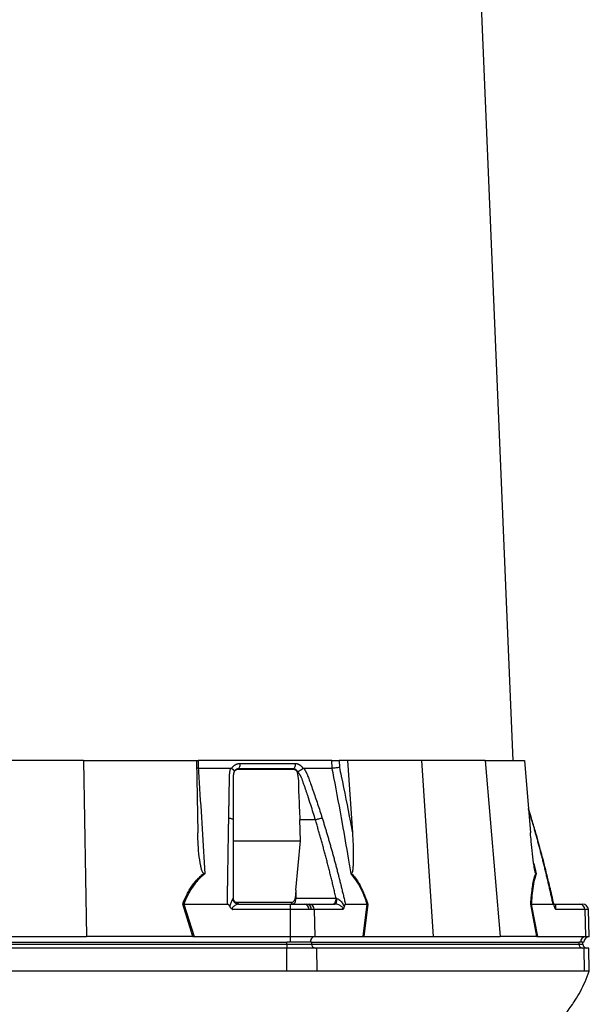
# Model space of a CAD drawing. Header units: millimetres. Extents: x 6 to 730, y 11 to 2128.
# Tile 5 of 9: x 428 to 726, y 555 to 1070. Entities that reach past the tile are written whole.
import ezdxf

# ---------------------------------------------------------------- set-up
doc = ezdxf.new("R2010")
doc.units = ezdxf.units.MM

msp = doc.modelspace()

# ---------------------------------------------------------------- linework, layer by layer
at = {"color": 7, "linetype": 'Continuous', "lineweight": 25}
for p, q in [((685.92, 682.26), (649.99, 1535.64)), ((461.25, 682.26), (394.57, 682.26)), ((461.25, 682.26), (462.86, 590.26)), ((461.25, 682.26), (520.34, 682.26)), ((520.34, 682.26), (521, 644.47)), ((520.51, 682.26), (521.22, 682.26)), ((521.22, 682.26), (521.25, 678.27)), ((591.15, 682.26), (521.22, 682.26)), ((591.25, 678.27), (591.15, 682.26)), ((594.96, 682.26), (595.06, 678.71)), ((599.32, 682.26), (594.96, 682.26)), ((599.32, 682.26), (601.85, 644.47)), ((637.92, 682.26), (599.32, 682.26)), ((637.92, 682.26), (644.09, 590.26)), ((671.26, 682.26), (637.92, 682.26)), ((671.26, 682.26), (679.03, 590.26)), ((671.26, 682.26), (691.74, 682.26)), ((691.74, 682.26), (694.94, 644.47)), ((521.25, 678.27), (520.41, 678.32)), ((538.77, 678.13), (538.85, 678.26)), ((575.94, 678.26), (576.01, 678.13)), ((695.49, 652.12), (693.85, 657.27)), ((574.79, 640.23), (574.35, 651.26)), ((582.52, 651.26), (574.35, 651.26)), ((539.51, 640.23), (574.79, 640.23)), ((572.3, 614.51), (574.79, 640.23)), ((572.3, 614.51), (571.85, 610.26)), ((572.3, 614.51), (572.3, 610.26)), ((569.71, 608.01), (541.63, 608.01)), ((571.85, 610.26), (572.3, 610.26)), ((572.3, 610.26), (593.31, 610.26)), ((518.48, 590.26), (513.13, 607.29)), ((513.72, 607.26), (513.71, 607.26)), ((513.71, 607.26), (519.05, 590.26)), ((513.72, 607.26), (536.51, 607.26)), ((569.36, 604.37), (539.3, 604.37)), ((542.43, 607.26), (569.36, 607.26)), ((569.36, 607.26), (577.04, 607.26)), ((569.36, 604.37), (569.36, 590.26)), ((579.06, 604.37), (569.36, 604.37)), ((577.04, 607.26), (578.06, 607.26)), ((578.06, 607.26), (579.24, 607.26)), ((580.35, 604.37), (579.06, 604.37)), ((579.24, 607.26), (592.71, 607.26)), ((581.84, 604.37), (580.35, 604.37)), ((581.84, 604.37), (582.26, 590.26)), ((596.87, 604.37), (581.84, 604.37)), ((598.18, 607.26), (609.57, 607.26)), ((607.42, 590.26), (609.58, 607.26)), ((609.91, 607.29), (607.75, 590.26)), ((609.58, 607.26), (609.57, 607.26)), ((698.32, 590.26), (695.13, 607.29)), ((695.37, 607.26), (698.56, 590.26)), ((695.38, 607.26), (695.37, 607.26)), ((695.38, 607.26), (706.77, 607.26)), ((707.22, 607.26), (720.69, 607.26)), ((723.29, 604.37), (708.26, 604.37)), ((720.69, 607.26), (722.22, 607.26)), ((723.29, 604.37), (723.71, 590.26)), ((725.71, 590.26), (725.22, 604.37)), ((288.19, 587.26), (567.63, 587.26)), ((392.97, 590.26), (462.86, 590.26)), ((518.17, 590.26), (462.86, 590.26)), ((518.48, 590.26), (519.05, 590.26)), ((519.05, 590.26), (569.36, 590.26)), ((569.36, 587.26), (567.63, 587.26)), ((567.63, 586.26), (567.63, 587.26)), ((569.36, 590.26), (569.36, 587.26)), ((569.36, 590.26), (582.26, 590.26)), ((579.76, 587.26), (569.36, 587.26)), ((580.62, 587.26), (579.76, 587.26)), ((580.62, 586.26), (580.62, 587.26)), ((580.62, 587.26), (720.34, 587.26)), ((582.26, 590.26), (607.42, 590.26)), ((607.42, 590.26), (607.75, 590.26)), ((607.95, 590.26), (644.09, 590.26)), ((644.09, 590.26), (679.03, 590.26)), ((698.21, 590.26), (679.03, 590.26)), ((698.32, 590.26), (698.56, 590.26)), ((698.56, 590.26), (723.71, 590.26)), ((721.21, 587.26), (720.34, 587.26)), ((720.34, 586.26), (720.34, 587.26)), ((722.81, 587.26), (721.21, 587.26)), ((722.35, 586.26), (722.35, 587.26)), ((723.71, 590.26), (725.71, 590.26)), ((288.19, 586.26), (567.63, 586.26)), ((567.63, 584.26), (288.19, 584.26)), ((567.63, 586.26), (567.63, 584.26)), ((567.63, 586.26), (580.62, 586.26)), ((567.63, 572.26), (567.63, 584.26)), ((583.27, 584.26), (567.63, 584.26)), ((580.62, 586.26), (720.34, 586.26)), ((583.45, 572.26), (583.27, 584.26)), ((722.98, 584.26), (583.27, 584.26)), ((723.17, 572.26), (722.98, 584.26)), ((725.4, 584.26), (722.98, 584.26)), ((725.61, 572.25), (725.4, 584.26)), ((567.63, 572.26), (288.19, 572.26)), ((723.17, 572.26), (583.45, 572.26))]:
    msp.add_line(p, q, dxfattribs=at)
at = {"color": 8, "linetype": 'Continuous', "lineweight": 25}
for p, q in [((695.35, 652.22), (693.88, 656.93)), ((695.35, 652.22), (695.47, 652.12)), ((695.47, 652.12), (695.35, 652.22)), ((696.66, 628.51), (697.91, 623.02)), ((725.22, 604.37), (723.29, 604.37)), ((720.34, 586.26), (722.35, 586.26))]:
    msp.add_line(p, q, dxfattribs=at)
at = {"color": 7, "linetype": 'Continuous', "lineweight": 25, "flags": 128}
for points in [[(570.8, 607.26), (571.09, 607.32), (571.38, 607.49), (571.64, 607.77), (571.86, 608.14), (572.05, 608.6), (572.19, 609.12), (572.27, 609.68), (572.3, 610.26)], [(592.71, 607.26), (592.91, 607.32), (593.11, 607.48), (593.29, 607.74), (593.46, 608.1), (593.59, 608.53), (593.69, 609.03), (593.76, 609.57), (593.79, 610.14)]]:
    msp.add_lwpolyline(points, dxfattribs=at)
at = {"color": 7, "linetype": 'Continuous', "lineweight": 25}
for centre, radius, start, end in [((542.45, 610.24), 2.98, 181.9708, 269.6728), ((542.69, 608.37), 1.12, 198.9393, 260.6249), ((570.93, 608.63), 1.37, 207.0088, 264.7044), ((576.46, 604.71), 2.62, 352.5656, 77.2072), ((577.67, 604.6), 2.69, 354.9863, 81.6137), ((579.03, 604.47), 2.8, 357.9912, 85.7799), ((720.49, 604.47), 2.8, 357.9906, 85.7802), ((722.22, 604.26), 3, 2, 90), ((582.59, 587.44), 2.84, 96.5768, 183.611), ((724.04, 587.44), 2.84, 96.5772, 183.611), ((725.81, 587.26), 3, 92, 180), ((582.5, 586.14), 1.88, 176.1881, 265.5986), ((722.22, 586.14), 1.88, 176.1881, 265.5986), ((724.35, 586.26), 2, 180, 270)]:
    msp.add_arc(centre, radius, start, end, dxfattribs=at)
for centre, major_axis, ratio, start_param, end_param in [((519.71, 587.26), (17.02, -0.28), 0.175535, 1.645803, 1.664009), ((607.18, 587.26), (11.1, 0.22), 0.269565, 1.496149, 1.514355), ((698.98, 587.26), (5.92, -0.52), 0.499165, 1.726141, 1.744347)]:
    msp.add_ellipse(centre, major_axis=major_axis, ratio=ratio, start_param=start_param, end_param=end_param, dxfattribs=at)
for points, knots in [([(538.85, 678.26), (538.89, 678.33), (538.97, 678.47), (539.1, 678.66), (539.23, 678.84), (539.38, 679.02), (539.53, 679.19), (539.68, 679.35), (539.85, 679.5), (540.01, 679.65), (540.19, 679.78), (540.37, 679.91), (540.56, 680.03), (540.76, 680.15), (541.02, 680.28), (541.35, 680.43), (541.76, 680.57), (542.17, 680.66), (542.6, 680.72), (542.88, 680.73), (543.03, 680.74)], [0, 0, 0, 0, 0.044249, 0.088103, 0.131644, 0.174955, 0.21812, 0.261226, 0.304357, 0.347601, 0.391041, 0.434763, 0.478847, 0.523375, 0.568424, 0.654803, 0.740537, 0.826241, 0.912528, 1, 1, 1, 1]), ([(543.03, 680.74), (543.03, 680.45), (543.02, 680.16), (542.95, 679.57), (542.9, 679.29), (542.75, 678.76), (542.66, 678.53), (542.45, 678.14), (542.34, 677.99), (542.22, 677.88)], [0, 0, 0, 0, 0.25, 0.25, 0.5, 0.5, 0.75, 0.75, 1, 1, 1, 1]), ([(572.01, 680.74), (572.01, 680.45), (572, 680.16), (571.91, 679.57), (571.84, 679.29), (571.66, 678.76), (571.55, 678.53), (571.29, 678.14), (571.15, 677.99), (571, 677.88)], [0, 0, 0, 0, 0.25, 0.25, 0.5, 0.5, 0.75, 0.75, 1, 1, 1, 1]), ([(572.01, 680.74), (572.08, 680.74), (572.21, 680.73), (572.41, 680.72), (572.61, 680.69), (572.81, 680.66), (573, 680.62), (573.19, 680.56), (573.38, 680.5), (573.57, 680.43), (573.76, 680.34), (574, 680.22), (574.28, 680.05), (574.61, 679.82), (574.92, 679.57), (575.2, 679.28), (575.47, 678.97), (575.72, 678.63), (575.86, 678.39), (575.94, 678.26)], [0, 0, 0, 0, 0.043919, 0.087472, 0.13073, 0.173768, 0.216664, 0.259492, 0.30233, 0.345255, 0.388344, 0.431671, 0.51489, 0.596546, 0.677156, 0.757259, 0.837405, 0.91814, 1, 1, 1, 1]), ([(591.15, 682.26), (591.43, 682.26), (592, 682.26), (593.02, 682.26), (594.07, 682.26), (594.66, 682.26), (594.96, 682.26)], [0, 0, 0, 0, 0.244598, 0.489191, 0.733873, 1, 1, 1, 1]), ([(521.27, 678.26), (521.44, 675.7), (522.13, 665.18), (523.29, 646.79), (524.18, 630.88), (524.63, 623.02)], [0, 0, 0, 0, 0.139801, 0.574994, 1, 1, 1, 1]), ([(537.22, 652.22), (537.23, 652.91), (537.26, 654.28), (537.3, 656.33), (537.33, 658.37), (537.37, 660.4), (537.42, 663.01), (537.47, 666.21), (537.53, 669.37), (537.58, 671.88), (537.6, 673.37), (537.63, 674.43), (537.65, 675.03), (537.69, 675.55), (537.75, 676.05), (537.83, 676.58), (537.96, 677.15), (538.11, 677.71), (538.23, 678.08), (538.3, 678.26)], [0, 0, 0, 0, 0.077777, 0.1552, 0.232272, 0.308995, 0.385372, 0.530526, 0.674474, 0.747423, 0.819615, 0.846383, 0.869761, 0.889755, 0.906383, 0.929523, 0.9528, 0.976272, 1, 1, 1, 1]), ([(538.3, 678.26), (538.33, 678.26), (538.4, 678.26), (538.5, 678.25), (538.59, 678.22), (538.68, 678.18), (538.74, 678.15), (538.77, 678.13)], [0, 0, 0, 0, 0.212576, 0.416535, 0.614103, 0.807726, 1, 1, 1, 1]), ([(538.77, 678.13), (538.81, 678.1), (538.9, 678.04), (539.02, 677.95), (539.14, 677.87), (539.24, 677.78), (539.34, 677.7), (539.43, 677.62), (539.52, 677.54), (539.59, 677.46), (539.7, 677.35), (539.82, 677.2), (539.93, 677.03), (540, 676.89), (540.05, 676.77), (540.06, 676.66), (540.06, 676.58), (540.05, 676.5), (540.03, 676.43), (540.01, 676.38), (540.01, 676.36)], [0, 0, 0, 0, 0.048652, 0.096489, 0.14339, 0.189242, 0.233941, 0.277392, 0.319512, 0.360225, 0.399465, 0.506174, 0.603082, 0.689684, 0.765815, 0.831582, 0.887296, 0.933441, 0.970686, 1, 1, 1, 1]), ([(539.96, 676.24), (539.94, 676.17), (539.89, 676.03), (539.82, 675.81), (539.77, 675.59), (539.71, 675.37), (539.67, 675.15), (539.63, 674.93), (539.6, 674.72), (539.57, 674.5), (539.55, 674.28), (539.53, 674.07), (539.52, 673.86), (539.51, 673.66), (539.51, 673.41), (539.51, 673.12), (539.51, 672.79), (539.51, 672.46), (539.51, 672.12), (539.51, 671.84), (539.51, 671.6), (539.51, 671.37), (539.51, 671.06), (539.51, 670.67), (539.51, 669.84), (539.51, 668.6), (539.51, 666.99), (539.51, 665.45), (539.51, 663.47), (539.51, 661.08), (539.51, 658.34), (539.51, 655.8), (539.51, 653.47), (539.51, 651.98), (539.51, 651.26)], [0, 0, 0, 0, 0.0106625, 0.0211978, 0.0315941, 0.0418388, 0.0519189, 0.0618212, 0.0715325, 0.0810398, 0.0903303, 0.0993919, 0.108213, 0.1167826, 0.1250909, 0.1387186, 0.1522049, 0.1655575, 0.1787861, 0.1918997, 0.1981672, 0.2074772, 0.219813, 0.2351506, 0.2534596, 0.3194178, 0.3828642, 0.4438115, 0.5022754, 0.6182718, 0.7260111, 0.8254931, 0.9167817, 1, 1, 1, 1]), ([(539.87, 675.96), (539.95, 676.22), (540.07, 676.47), (540.29, 676.8), (540.37, 676.91), (540.54, 677.1), (540.64, 677.19), (540.84, 677.35), (540.95, 677.42), (541.17, 677.54), (541.29, 677.6), (541.52, 677.68), (541.65, 677.71), (541.89, 677.75), (542.02, 677.76), (542.14, 677.76)], [0, 0, 0, 0, 0.25, 0.25, 0.375, 0.375, 0.5, 0.5, 0.625, 0.625, 0.75, 0.75, 0.875, 0.875, 1, 1, 1, 1]), ([(542.22, 677.88), (542.18, 677.88), (542.08, 677.88), (541.93, 677.87), (541.79, 677.85), (541.65, 677.82), (541.5, 677.78), (541.36, 677.73), (541.23, 677.67), (541.02, 677.56), (540.78, 677.4), (540.52, 677.16), (540.33, 676.93), (540.18, 676.71), (540.08, 676.52), (540.03, 676.41), (540.01, 676.36)], [0, 0, 0, 0, 0.053313, 0.106595, 0.159871, 0.213165, 0.266504, 0.319912, 0.373414, 0.427035, 0.564482, 0.685233, 0.789261, 0.876464, 0.946724, 1, 1, 1, 1]), ([(542.14, 677.76), (544.9, 677.76), (550.51, 677.76), (560.14, 677.77), (566.83, 677.76), (570.84, 677.76)], [0, 0, 0, 0, 0.279964, 0.568504, 1, 1, 1, 1]), ([(571, 677.87), (569.93, 677.87), (567.63, 677.87), (564.26, 677.87), (560.66, 677.87), (558.18, 677.87), (555.58, 677.87), (553.08, 677.87), (549.37, 677.87), (545.84, 677.87), (543.38, 677.87), (542.22, 677.87)], [0.7589111, 0.7589111, 0.7589111, 0.7589111, 0.7820302, 0.8131687, 0.8443073, 0.8754458, 0.8754458, 0.9065844, 0.9377229, 0.9688615, 0.9919807, 0.9919807, 0.9919807, 0.9919807]), ([(570.84, 677.76), (571.1, 677.73), (571.62, 677.67), (572.3, 677.21), (572.77, 676.6), (572.95, 676.14), (573.02, 675.96)], [0, 0, 0, 0, 0.276134, 0.55249, 0.824505, 1, 1, 1, 1]), ([(573.23, 676.36), (573.22, 676.39), (573.18, 676.47), (573.12, 676.61), (573.03, 676.75), (572.91, 676.92), (572.77, 677.1), (572.59, 677.27), (572.37, 677.45), (572.13, 677.6), (571.86, 677.73), (571.58, 677.82), (571.29, 677.87), (571.1, 677.87), (571, 677.88)], [0, 0, 0, 0, 0.038504, 0.086514, 0.144034, 0.211029, 0.287449, 0.37325, 0.468405, 0.572922, 0.680036, 0.786786, 0.893373, 1, 1, 1, 1]), ([(573.02, 675.96), (573.16, 675.33), (573.67, 673.12), (573.55, 669.2), (573.98, 661.62), (574.19, 655.63), (574.35, 651.26)], [0, 0, 0, 0, 0.078582, 0.274619, 0.470721, 1, 1, 1, 1]), ([(573.25, 676.36), (573.26, 676.38), (573.28, 676.41), (573.33, 676.44), (573.38, 676.49), (573.45, 676.53), (573.53, 676.58), (573.62, 676.63), (573.72, 676.69), (573.84, 676.76), (573.98, 676.83), (574.13, 676.91), (574.29, 677.01), (574.46, 677.11), (574.65, 677.22), (574.85, 677.34), (575.07, 677.48), (575.3, 677.63), (575.54, 677.79), (575.78, 677.96), (575.93, 678.07), (576.01, 678.13)], [0, 0, 0, 0, 0.017248, 0.037456, 0.060913, 0.087838, 0.118407, 0.152763, 0.191026, 0.233291, 0.279627, 0.330072, 0.384627, 0.443251, 0.505852, 0.572276, 0.648655, 0.730209, 0.816408, 0.906598, 1, 1, 1, 1]), ([(582.52, 651.26), (582.15, 652.49), (581.35, 655.12), (580.02, 659.35), (578.87, 662.85), (578, 665.45), (577.48, 666.99), (576.93, 668.59), (576.5, 669.85), (576.18, 670.76), (575.99, 671.3), (575.8, 671.83), (575.6, 672.37), (575.41, 672.91), (575.25, 673.34), (575.13, 673.66), (575.02, 673.89), (574.9, 674.12), (574.77, 674.37), (574.61, 674.62), (574.45, 674.88), (574.26, 675.15), (574.06, 675.42), (573.85, 675.69), (573.62, 675.97), (573.45, 676.15), (573.37, 676.24)], [0, 0, 0, 0, 0.143085, 0.308796, 0.497427, 0.555835, 0.616742, 0.680167, 0.746121, 0.767405, 0.788723, 0.810074, 0.831456, 0.852865, 0.874301, 0.883002, 0.892336, 0.902282, 0.912815, 0.923904, 0.935514, 0.947608, 0.960145, 0.973084, 0.986383, 1, 1, 1, 1]), ([(576.01, 678.13), (576.03, 678.14), (576.07, 678.17), (576.14, 678.21), (576.21, 678.23), (576.28, 678.25), (576.36, 678.26), (576.41, 678.26), (576.43, 678.26)], [0, 0, 0, 0, 0.160202, 0.321039, 0.484027, 0.650625, 0.822199, 1, 1, 1, 1]), ([(576.43, 678.26), (576.5, 678.16), (576.65, 677.95), (576.85, 677.64), (577.05, 677.32), (577.23, 677), (577.41, 676.68), (577.58, 676.36), (577.75, 676.04), (577.9, 675.71), (578.09, 675.29), (578.33, 674.71), (578.65, 673.85), (579.04, 672.79), (579.48, 671.58), (580.21, 669.57), (581.22, 666.75), (582.47, 663.15), (583.69, 659.53), (584.88, 655.89), (585.66, 653.45), (586.04, 652.22)], [0, 0, 0, 0, 0.013423, 0.026738, 0.039956, 0.053088, 0.066144, 0.079134, 0.09207, 0.104963, 0.117824, 0.141662, 0.172831, 0.217057, 0.263491, 0.312127, 0.449156, 0.58733, 0.723761, 0.861313, 1, 1, 1, 1]), ([(601.2, 623.02), (600.75, 625.78), (599.3, 634.59), (596.38, 651.4), (593.46, 667.05), (591.56, 676.64), (591.24, 678.26)], [0, 0, 0, 0, 0.148834, 0.476021, 0.911202, 1, 1, 1, 1]), ([(595.06, 678.71), (595.05, 678.71), (594.77, 678.66), (594.14, 678.55), (593.11, 678.41), (592.1, 678.31), (591.53, 678.28), (591.25, 678.27)], [0, 0, 0, 0, 0.00547, 0.269785, 0.513891, 0.75693, 1, 1, 1, 1]), ([(595.06, 678.71), (595.38, 677.2), (597.38, 667.7), (599.65, 656.28), (601.5, 646.35), (601.85, 644.47)], [0, 0, 0, 0, 0.133372, 0.835601, 1, 1, 1, 1]), ([(536.51, 607.26), (536.52, 608.1), (536.54, 609.77), (536.58, 612.27), (536.61, 614.74), (536.65, 617.21), (536.69, 619.65), (536.72, 622.08), (536.76, 624.5), (536.8, 626.9), (536.84, 629.28), (536.88, 631.64), (536.91, 633.99), (536.95, 636.33), (536.99, 638.65), (537.03, 640.95), (537.07, 643.24), (537.11, 645.51), (537.14, 647.76), (537.18, 650), (537.21, 651.48), (537.22, 652.22)], [0, 0, 0, 0, 0.055211, 0.110128, 0.164753, 0.219086, 0.273129, 0.326884, 0.38035, 0.43353, 0.486425, 0.539036, 0.591365, 0.643413, 0.695181, 0.746671, 0.797884, 0.848822, 0.899487, 0.949879, 1, 1, 1, 1]), ([(537.22, 652.22), (537.52, 652.2), (537.83, 652.16), (538.39, 652.04), (538.65, 651.96), (539.08, 651.78), (539.25, 651.68), (539.46, 651.47), (539.51, 651.37), (539.51, 651.26)], [0, 0, 0, 0, 0.25, 0.25, 0.5, 0.5, 0.75, 0.75, 1, 1, 1, 1]), ([(539.51, 651.26), (539.51, 650.55), (539.51, 649.13), (539.51, 646.98), (539.51, 644.81), (539.51, 642.63), (539.51, 640.43), (539.51, 638.21), (539.51, 635.98), (539.51, 633.72), (539.51, 631.46), (539.51, 629.17), (539.51, 626.87), (539.51, 624.54), (539.51, 622.21), (539.51, 619.85), (539.51, 617.48), (539.51, 615.09), (539.51, 612.68), (539.51, 611.07), (539.51, 610.26)], [0, 0, 0, 0, 0.052635, 0.105608, 0.158921, 0.212573, 0.266566, 0.320902, 0.37558, 0.430604, 0.485973, 0.541688, 0.597751, 0.654162, 0.710923, 0.768034, 0.825496, 0.883311, 0.941478, 1, 1, 1, 1]), ([(582.52, 651.26), (582.77, 651.37), (583.06, 651.47), (583.69, 651.68), (584.02, 651.78), (584.68, 651.96), (585, 652.04), (585.58, 652.16), (585.83, 652.2), (586.04, 652.22)], [0, 0, 0, 0, 0.25, 0.25, 0.5, 0.5, 0.75, 0.75, 1, 1, 1, 1]), ([(593.31, 610.26), (593.12, 611.12), (592.72, 612.83), (592.12, 615.37), (591.52, 617.9), (590.91, 620.41), (590.3, 622.9), (589.68, 625.37), (589.06, 627.82), (588.43, 630.25), (587.79, 632.66), (587.15, 635.05), (586.51, 637.42), (585.85, 639.78), (585.2, 642.11), (584.54, 644.43), (583.87, 646.72), (583.2, 649), (582.75, 650.51), (582.52, 651.26)], [0, 0, 0, 0, 0.061953, 0.123509, 0.18467, 0.245435, 0.305808, 0.365787, 0.425376, 0.484574, 0.543383, 0.601804, 0.659839, 0.717488, 0.774754, 0.831636, 0.888137, 0.944258, 1, 1, 1, 1]), ([(586.04, 652.22), (586.25, 651.56), (586.68, 650.21), (587.3, 648.19), (587.92, 646.15), (588.53, 644.1), (589.14, 642.04), (589.74, 639.97), (590.34, 637.88), (590.93, 635.78), (591.52, 633.66), (592.1, 631.53), (592.68, 629.39), (593.25, 627.24), (593.82, 625.07), (594.38, 622.89), (594.94, 620.7), (595.49, 618.49), (596.04, 616.27), (596.58, 614.04), (597.12, 611.79), (597.65, 609.53), (598, 608.02), (598.18, 607.26)], [0, 0, 0, 0, 0.045336, 0.090894, 0.136674, 0.182678, 0.228907, 0.275362, 0.322044, 0.368954, 0.416093, 0.463462, 0.511063, 0.558896, 0.606962, 0.655262, 0.703798, 0.752569, 0.801578, 0.850824, 0.900309, 0.950034, 1, 1, 1, 1]), ([(706.77, 607.26), (706.59, 608.1), (706.23, 609.77), (705.67, 612.27), (705.11, 614.74), (704.55, 617.21), (703.97, 619.65), (703.4, 622.08), (702.81, 624.5), (702.23, 626.9), (701.63, 629.28), (701.03, 631.64), (700.43, 633.99), (699.81, 636.33), (699.2, 638.65), (698.57, 640.95), (697.94, 643.24), (697.3, 645.51), (696.66, 647.76), (696.01, 650), (695.57, 651.48), (695.35, 652.22)], [0, 0, 0, 0, 0.055211, 0.1101282, 0.1647529, 0.2190862, 0.2731293, 0.3268835, 0.38035, 0.4335301, 0.4864251, 0.5390363, 0.5913651, 0.6434129, 0.6951811, 0.7466711, 0.7978843, 0.8488223, 0.8994865, 0.9498786, 1, 1, 1, 1]), ([(707.37, 606.31), (707.05, 607.77), (706.39, 610.72), (705.4, 614.94), (704.5, 618.76), (703.72, 621.93), (703.08, 624.53), (702.42, 627.16), (701.6, 630.34), (700.5, 634.51), (699.12, 639.59), (697.44, 645.57), (696.17, 649.84), (695.49, 652.12)], [0, 0, 0, 0, 0.094551, 0.191234, 0.273987, 0.342803, 0.39768, 0.443648, 0.5146, 0.605701, 0.716955, 0.848375, 1, 1, 1, 1]), ([(524.13, 623.26), (524.04, 623.32), (523.75, 623.53), (523.34, 624.37), (522.9, 625.62), (522.22, 628.79), (521.52, 633.58), (521.14, 639.35), (521.04, 642.98), (521, 644.47)], [0, 0, 0, 0, 0.014356, 0.049627, 0.124372, 0.19944, 0.496383, 0.793753, 1, 1, 1, 1]), ([(601.85, 644.47), (601.97, 642.48), (602.2, 638.55), (602.32, 633.39), (602.29, 629.43), (602.18, 626.92), (602.04, 625.33), (601.87, 624.26), (601.72, 623.55), (601.52, 623.31), (601.47, 623.26)], [0, 0, 0, 0, 0.276313, 0.544226, 0.717558, 0.828271, 0.898431, 0.942706, 0.987325, 1, 1, 1, 1]), ([(697.69, 623.26), (697.65, 623.32), (697.53, 623.53), (697.33, 624.37), (697.08, 625.62), (696.59, 628.79), (695.97, 633.58), (695.39, 639.35), (695.07, 642.98), (694.94, 644.47)], [0, 0, 0, 0, 0.014356, 0.049627, 0.124372, 0.199439, 0.496383, 0.793753, 1, 1, 1, 1]), ([(513.13, 607.29), (513.72, 608.82), (514.38, 610.33), (515.48, 612.53), (515.87, 613.25), (516.69, 614.67), (517.12, 615.37), (518.48, 617.4), (519.47, 618.69), (521.11, 620.51), (521.69, 621.09), (522.88, 622.21), (523.49, 622.75), (524.13, 623.26)], [0, 0, 0, 0, 0.25, 0.25, 0.375, 0.375, 0.5, 0.5, 0.75, 0.75, 0.875, 0.875, 1, 1, 1, 1]), ([(524.63, 623.02), (523.18, 621.75), (520.24, 619.16), (516.91, 614.3), (514.88, 610.22), (513.95, 607.85), (513.72, 607.26)], [0, 0, 0, 0, 0.297915, 0.606787, 0.903166, 1, 1, 1, 1]), ([(524.63, 623.02), (524.63, 623.03), (524.46, 623.1), (524.29, 623.18), (524.13, 623.26)], [0, 0, 0, 0, 0.02215, 1, 1, 1, 1]), ([(601.47, 623.26), (601.38, 623.18), (601.28, 623.1), (601.2, 623.03), (601.2, 623.02)], [0, 0, 0, 0, 0.977825, 1, 1, 1, 1]), ([(609.57, 607.26), (609.37, 607.85), (608.58, 610.22), (606.95, 614.24), (604.4, 619.11), (602.28, 621.7), (601.2, 623.02)], [0, 0, 0, 0, 0.096818, 0.393268, 0.691599, 1, 1, 1, 1]), ([(601.47, 623.26), (602.14, 622.46), (603.54, 620.79), (605.42, 617.8), (607.4, 613.97), (608.86, 610.4), (609.69, 607.94), (609.91, 607.29)], [0, 0, 0, 0, 0.187657, 0.392204, 0.596857, 0.89334, 1, 1, 1, 1]), ([(695.13, 607.29), (695.16, 607.94), (695.31, 610.4), (695.65, 613.97), (696.24, 617.8), (696.89, 620.79), (697.43, 622.46), (697.69, 623.26)], [0, 0, 0, 0, 0.1066588, 0.403143, 0.6077959, 0.8123429, 1, 1, 1, 1]), ([(697.91, 623.02), (697.51, 621.75), (696.69, 619.16), (695.93, 614.3), (695.55, 610.22), (695.41, 607.85), (695.38, 607.26)], [0, 0, 0, 0, 0.297892, 0.606737, 0.903182, 1, 1, 1, 1]), ([(697.91, 623.02), (697.91, 623.03), (697.82, 623.1), (697.75, 623.18), (697.69, 623.26)], [0, 0, 0, 0, 0.022189, 1, 1, 1, 1]), ([(537.82, 605.86), (537.84, 605.94), (537.9, 606.35), (538.19, 607.4), (538.71, 608.64), (539.18, 609.62), (539.4, 610.03), (539.46, 610.12), (539.47, 610.14)], [0, 0, 0, 0, 0.044062, 0.224376, 0.592581, 0.811385, 0.96118, 1, 1, 1, 1]), ([(539.47, 610.14), (539.49, 610.2), (539.51, 610.26), (539.51, 610.26), (539.51, 610.26)], [0, 0, 0, 0, 0.99989, 1, 1, 1, 1]), ([(542.51, 607.26), (542.11, 607.26), (541.72, 607.34), (541, 607.64), (540.66, 607.87), (540.11, 608.42), (539.89, 608.75), (539.58, 609.48), (539.51, 609.87), (539.51, 610.26)], [0, 0, 0, 0, 0.25, 0.25, 0.5, 0.5, 0.75, 0.75, 1, 1, 1, 1]), ([(541.63, 608.01), (541.44, 608.02), (541, 608.06), (540.39, 608.4), (539.88, 608.97), (539.6, 609.63), (539.56, 610.08), (539.55, 610.26)], [0, 0, 0, 0, 0.175551, 0.399427, 0.623661, 0.848593, 1, 1, 1, 1]), ([(571.85, 610.26), (571.8, 609.99), (571.69, 609.45), (571.26, 608.75), (570.68, 608.25), (570.13, 608.03), (569.81, 608.01), (569.71, 608.01)], [0, 0, 0, 0, 0.22576, 0.451586, 0.677128, 0.901926, 1, 1, 1, 1]), ([(591.81, 607.26), (592.01, 607.26), (592.21, 607.34), (592.57, 607.64), (592.73, 607.87), (593.01, 608.42), (593.12, 608.75), (593.27, 609.48), (593.31, 609.87), (593.31, 610.26)], [0, 0, 0, 0, 0.25, 0.25, 0.5, 0.5, 0.75, 0.75, 1, 1, 1, 1]), ([(593.79, 610.14), (594.07, 610.04), (594.4, 609.91), (595.06, 609.46), (595.97, 608.64), (596.86, 607.4), (597.38, 606.35), (597.53, 605.94), (597.56, 605.86)], [0, 0, 0, 0, 0.157453, 0.188362, 0.407231, 0.775553, 0.955926, 1, 1, 1, 1]), ([(513.71, 607.26), (513.52, 607.27), (513.32, 607.28), (513.13, 607.29), (513.13, 607.29)], [0, 0, 0, 0, 0.976224, 1, 1, 1, 1]), ([(537.82, 605.86), (537.77, 605.96), (537.61, 606.32), (537.34, 606.77), (536.97, 607.12), (536.72, 607.25), (536.57, 607.26), (536.53, 607.26)], [0, 0, 0, 0, 0.1717948, 0.5970267, 0.7662143, 0.9373575, 1, 1, 1, 1]), ([(539.3, 604.37), (539.3, 604.37), (539.23, 604.41), (538.88, 604.59), (538.29, 605.01), (537.98, 605.57), (537.82, 605.86)], [0, 0, 0, 0, 0.005909, 0.105164, 0.552668, 1, 1, 1, 1]), ([(542.43, 607.26), (542.43, 607.26), (542.35, 607.26), (542.19, 607.23), (541.75, 607.08), (540.95, 606.73), (539.97, 606.21), (539.28, 605.63), (539.07, 605.3), (539.01, 605.06), (539.03, 604.82), (539.15, 604.59), (539.22, 604.42), (539.3, 604.37), (539.3, 604.37)], [0, 0, 0, 0, 0.000011, 0.119089, 0.171496, 0.364272, 0.663879, 0.784819, 0.836932, 0.870208, 0.912505, 0.953292, 0.999991, 1, 1, 1, 1]), ([(569.36, 607.26), (569.36, 607.21), (569.36, 607.11), (569.36, 606.33), (569.36, 605.36), (569.36, 604.69), (569.36, 604.37)], [0, 0, 0, 0, 0.270705, 0.562314, 0.789301, 1, 1, 1, 1]), ([(596.87, 604.37), (596.89, 604.44), (596.94, 604.59), (596.96, 604.83), (596.92, 605.09), (596.81, 605.32), (596.59, 605.65), (595.96, 606.21), (595, 606.73), (593.87, 607.12), (593.14, 607.25), (592.8, 607.26), (592.71, 607.26)], [0, 0, 0, 0, 0.046702, 0.091697, 0.129791, 0.175969, 0.215136, 0.336066, 0.635638, 0.828397, 0.953946, 1, 1, 1, 1]), ([(597.56, 605.86), (597.49, 605.57), (597.35, 605), (597.06, 604.58), (596.9, 604.4), (596.87, 604.37), (596.87, 604.37)], [0, 0, 0, 0, 0.456923, 0.903839, 0.994093, 1, 1, 1, 1]), ([(598.18, 607.26), (598.14, 607.26), (598.05, 607.24), (597.9, 607.04), (597.71, 606.58), (597.62, 606.14), (597.56, 605.86)], [0, 0, 0, 0, 0.116904, 0.269191, 0.540259, 1, 1, 1, 1]), ([(609.91, 607.29), (609.91, 607.29), (609.78, 607.28), (609.68, 607.27), (609.58, 607.26)], [0, 0, 0, 0, 0.023817, 1, 1, 1, 1]), ([(695.37, 607.26), (695.28, 607.27), (695.19, 607.28), (695.13, 607.29), (695.13, 607.29)], [0, 0, 0, 0, 0.976266, 1, 1, 1, 1]), ([(707.47, 605.86), (707.45, 605.96), (707.35, 606.32), (707.2, 606.77), (707.01, 607.12), (706.88, 607.25), (706.8, 607.26), (706.78, 607.26)], [0, 0, 0, 0, 0.171801, 0.597022, 0.766219, 0.937377, 1, 1, 1, 1]), ([(707.22, 607.26), (707.37, 607.25), (707.57, 607.23), (707.84, 607.07), (708.04, 606.74), (708.02, 606.21), (707.97, 605.64), (707.99, 605.3), (708.02, 605.07), (708.08, 604.83), (708.16, 604.59), (708.22, 604.44), (708.26, 604.37)], [0, 0, 0, 0, 0.119077, 0.171494, 0.364271, 0.663873, 0.784811, 0.833304, 0.870203, 0.911014, 0.953292, 1, 1, 1, 1]), ([(707.47, 605.86), (707.45, 605.94), (707.4, 606.17), (707.35, 606.4), (707.32, 606.55)], [0, 0, 0, 0, 0.342734, 1, 1, 1, 1]), ([(708.26, 604.37), (708.25, 604.37), (708.22, 604.41), (708.04, 604.59), (707.73, 605.01), (707.56, 605.57), (707.47, 605.86)], [0, 0, 0, 0, 0.005913, 0.105172, 0.552666, 1, 1, 1, 1]), ([(583.45, 572.26), (583, 572.26), (582.06, 572.26), (580.49, 572.26), (578.75, 572.26), (577.45, 572.26), (576.07, 572.26), (574.68, 572.26), (572.5, 572.26), (570.19, 572.26), (568.52, 572.26), (567.63, 572.26)], [0.82739495, 0.82739495, 0.82739495, 0.82739495, 0.82887954, 0.83036414, 0.83184874, 0.83333333, 0.83333333, 0.83481793, 0.83630253, 0.83778712, 0.83927172, 0.83927172, 0.83927172, 0.83927172]), ([(707.82, 544.12), (708.47, 544.73), (710.73, 546.86), (714.33, 551.11), (718.08, 556.35), (721.14, 561.64), (723.62, 566.73), (724.93, 570.38), (725.61, 572.26)], [0, 0, 0, 0, 0.079356, 0.276967, 0.495748, 0.653709, 0.821657, 1, 1, 1, 1]), ([(725.61, 572.26), (725.51, 572.26), (725.29, 572.26), (723.87, 572.26), (723.17, 572.26)], [0, 0, 0, 0, 0.500001, 1, 1, 1, 1])]:
    msp.add_open_spline(points, degree=3, knots=knots, dxfattribs=at)
for points in [[(543.03, 680.74), (553.03, 680.74), (562.72, 680.74), (572.01, 680.74)], [(521.26, 678.26), (524.14, 678.26), (529.86, 678.26), (535.5, 678.26), (538.3, 678.26)], [(542.22, 677.87), (542.2, 677.84), (542.17, 677.8), (542.14, 677.76)], [(570.84, 677.76), (570.9, 677.8), (570.95, 677.84), (571, 677.87)], [(573.27, 676.18), (573.17, 676.12), (573.09, 676.05), (573.02, 675.96)], [(576.43, 678.26), (578.97, 678.26), (583.97, 678.26), (588.84, 678.26), (591.24, 678.26)], [(593.31, 610.26), (593.47, 610.22), (593.62, 610.18), (593.79, 610.14)]]:
    msp.add_open_spline(points, degree=3, dxfattribs=at)

doc.saveas('drawing.dxf')
